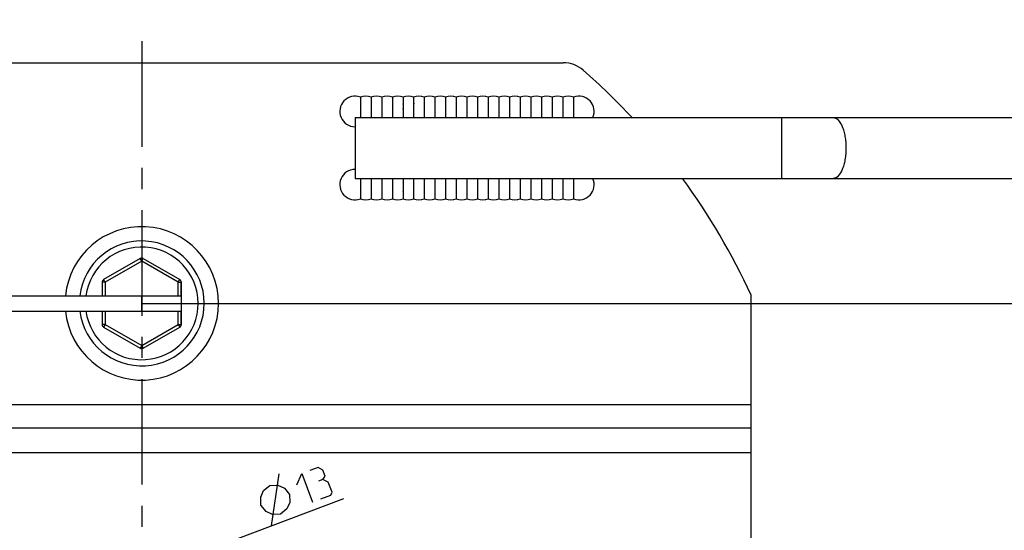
# Model space of a CAD drawing. Header units: millimetres. Extents: x 0 to 420, y 0 to 297.
# Tile 8 of 12: x 198 to 279, y 154 to 196. Entities that reach past the tile are written whole.
import ezdxf

# ---------------------------------------------------------------- set-up
doc = ezdxf.new("R2010")
doc.units = ezdxf.units.MM
doc.header["$LTSCALE"] = 23.1
doc.linetypes.add('CENTER', pattern=[0.6, 0.375, -0.075, 0.075, -0.075])
doc.layers.get('0').update_dxf_attribs({"linetype": 'CONTINUOUS'})
doc.layers.add('02__ASM_ALL_AXES', color=7, linetype='CONTINUOUS')
doc.layers.add('DIM_PILOTEES', color=7, linetype='CONTINUOUS')
doc.styles.get("Standard").update_dxf_attribs({"font": 'txt', "width": 0.7})
doc.dimstyles.new('DIMSTYLE_1', dxfattribs={"dimtxt": 2.5, "dimasz": 3.5, "dimexe": 2, "dimexo": 0, "dimtad": 1, "dimdec": 0, "dimlfac": 2, "dimdsep": 46, "dimtxsty": 'STANDARD', "dimblk": '_FILLED', "dimblk1": '_FILLED', "dimblk2": '_FILLED', "dimcen": 0.09, "dimazin": 2, "dimtp": 0.5, "dimtm": 0.5, "dimtfac": 1, "dimtdec": 0, "dimtofl": 0, "dimtmove": 0, "dimatfit": 3, "dimldrblk": '_FILLED', "dimfxl": 1, "dimtolj": 1, "dimarcsym": 0})
doc.dimstyles.new('DIMSTYLE_3', dxfattribs={"dimtxt": 2.5, "dimasz": 3.5, "dimexe": 2, "dimexo": 0, "dimtad": 1, "dimlfac": 2, "dimdsep": 46, "dimtxsty": 'STANDARD', "dimblk": '_FILLED', "dimblk1": '_FILLED', "dimblk2": '_FILLED', "dimcen": 0.09, "dimazin": 2, "dimtp": 0.3, "dimtm": 0.3, "dimtfac": 1, "dimtofl": 0, "dimtmove": 0, "dimatfit": 3, "dimldrblk": '_FILLED', "dimfxl": 1, "dimtolj": 1, "dimarcsym": 0})
doc.dimstyles.new('DIMSTYLE_5', dxfattribs={"dimtxt": 2.5, "dimasz": 3.5, "dimexe": 2, "dimexo": 0, "dimtad": 1, "dimlfac": 2, "dimdsep": 46, "dimtxsty": 'STANDARD', "dimblk": '_FILLED', "dimblk1": '_FILLED', "dimblk2": '_FILLED', "dimcen": 0.09, "dimazin": 2, "dimtp": 0.2, "dimtm": 0.2, "dimtfac": 1, "dimtofl": 0, "dimtmove": 0, "dimatfit": 1, "dimldrblk": '_FILLED', "dimfxl": 1, "dimtolj": 1, "dimarcsym": 0})

# ---------------------------------------------------------------- blocks, each defined once
blk = doc.blocks.new('_FILLED')
at = {"color": 0, "linetype": 'BYBLOCK'}
blk.add_solid([(0, 0), (-1, 0.143), (-1, -0.143)], dxfattribs=at)
blk = doc.blocks.new('*D0')
at = {"layer": 'DIM_PILOTEES', "color": 2, "linetype": 'CONTINUOUS'}
for p, q in [((123.821, 178.245), (123.821, 206.641)), ((292.199, 178.245), (292.199, 206.641)), ((123.821, 204.641), (208.01, 204.641)), ((292.199, 204.641), (208.01, 204.641))]:
    blk.add_line(p, q, dxfattribs=at)
at = {"layer": 'DIM_PILOTEES', "color": 2, "linetype": 'CONTINUOUS', "xscale": 3.5, "yscale": 3.5, "zscale": 3.5, "rotation": 180}
blk.add_blockref('_FILLED', (123.821, 204.641), dxfattribs=at)
at = {"layer": 'DIM_PILOTEES', "color": 2, "linetype": 'CONTINUOUS', "xscale": 3.5, "yscale": 3.5, "zscale": 3.5}
blk.add_blockref('_FILLED', (292.199, 204.641), dxfattribs=at)
blk = doc.blocks.new('*D3')
at = {"layer": 'DIM_PILOTEES', "color": 2, "linetype": 'CONTINUOUS'}
for p, q in [((208.01, 172.995), (308.824, 172.995)), ((306.824, 172.995), (306.824, 150.745)), ((306.824, 128.495), (306.824, 150.745)), ((208.01, 128.495), (308.824, 128.495))]:
    blk.add_line(p, q, dxfattribs=at)
at = {"layer": 'DIM_PILOTEES', "color": 2, "linetype": 'CONTINUOUS', "xscale": 3.5, "yscale": 3.5, "zscale": 3.5}
for p, rotation in [((306.824, 172.995), 90), ((306.824, 128.495), 270)]:
    blk.add_blockref('_FILLED', p, dxfattribs=dict(at, rotation=rotation))
blk = doc.blocks.new('*D10')
at = {"layer": 'DIM_PILOTEES', "color": 2, "linetype": 'CONTINUOUS'}
blk.add_line((211.051, 151.891), (224.583, 156.992), dxfattribs=at)
at = {"layer": 'DIM_PILOTEES', "color": 2, "linetype": 'CONTINUOUS', "xscale": 3.5, "yscale": 3.5, "zscale": 3.5, "rotation": 200.6552070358}
blk.add_blockref('_FILLED', (211.051, 151.891), dxfattribs=at)

msp = doc.modelspace()

# ---------------------------------------------------------------- linework, layer by layer
at = {"color": 7, "linetype": 'CONTINUOUS'}
for p, q in [((173.4266, 192.7446), (242.593, 192.7446)), ((225.9473, 189.9156), (225.9473, 188.2446)), ((226.8223, 189.9156), (226.8223, 189.9155)), ((226.8223, 189.9155), (226.8223, 189.354)), ((226.8223, 189.9129), (226.8223, 189.907)), ((227.6973, 189.9156), (227.6973, 189.9151)), ((227.6973, 189.9151), (227.6973, 189.355)), ((227.6973, 189.9115), (227.6973, 189.9049)), ((227.6973, 189.8956), (227.6973, 189.884)), ((227.6973, 189.8701), (227.6973, 189.8539)), ((228.5723, 189.9156), (228.5723, 189.9151)), ((228.5723, 189.9156), (228.5723, 188.2445)), ((229.4473, 189.9156), (229.4473, 189.9151)), ((229.4473, 189.9151), (229.4473, 188.2446)), ((229.4473, 189.9115), (229.4473, 189.9049)), ((229.4473, 189.8956), (229.4473, 189.884)), ((230.3223, 189.9156), (230.3223, 189.9151)), ((230.3223, 189.9151), (230.3223, 188.2446)), ((230.3223, 189.9115), (230.3223, 189.905)), ((230.3223, 189.8957), (230.3223, 189.8841)), ((231.1973, 189.9156), (231.1973, 189.9151)), ((231.1973, 189.9151), (231.1973, 188.2446)), ((231.1973, 189.9116), (231.1973, 189.905)), ((231.1973, 189.8958), (231.1973, 189.8842)), ((232.0723, 189.9156), (232.0723, 189.915)), ((232.0723, 189.9156), (232.0723, 188.2446)), ((232.9473, 189.9156), (232.9473, 188.2445)), ((233.8223, 189.9156), (233.8223, 188.2445)), ((234.6973, 189.9156), (234.6973, 188.2445)), ((234.6973, 189.9156), (234.6973, 189.9149)), ((235.5723, 189.9156), (235.5723, 188.2445)), ((235.5723, 189.9133), (235.5723, 189.9054)), ((236.4473, 189.9156), (236.4473, 188.2445)), ((236.4473, 189.9133), (236.4473, 189.9054)), ((237.3223, 189.9156), (237.3223, 188.2446)), ((237.3223, 189.9133), (237.3223, 189.9053)), ((238.1973, 189.9156), (238.1973, 188.2446)), ((238.1973, 189.9132), (238.1973, 189.9053)), ((239.0723, 189.9156), (239.0723, 188.2446)), ((239.0723, 189.9132), (239.0723, 189.9052)), ((239.9473, 189.9156), (239.9473, 188.2446)), ((239.9473, 189.9132), (239.9473, 189.9051)), ((240.8223, 189.9156), (240.8223, 188.2446)), ((240.8223, 189.9155), (240.8223, 189.9146)), ((241.6973, 189.9156), (241.6973, 188.2446)), ((241.6973, 189.9155), (241.6973, 189.9145)), ((242.5723, 189.9156), (242.5723, 188.2446)), ((242.5723, 189.9155), (242.5723, 189.9145)), ((243.4473, 189.9156), (243.4473, 188.2445)), ((243.4473, 189.9155), (243.4473, 189.9144)), ((225.9473, 189.3532), (225.9472, 189.3273)), ((225.9472, 189.3273), (225.9473, 189.271)), ((225.9473, 189.0617), (225.9473, 189.0307)), ((226.8223, 189.4889), (226.8225, 189.4004)), ((226.8225, 189.4004), (226.8223, 189.354)), ((226.8223, 189.354), (226.8223, 188.2446)), ((227.6973, 189.4878), (227.6975, 189.4006)), ((227.6975, 189.4006), (227.6973, 189.355)), ((227.6973, 189.355), (227.6973, 188.2445)), ((227.6974, 189.301), (227.6973, 189.249)), ((228.5723, 189.4885), (228.5725, 189.4016)), ((228.5725, 189.4016), (228.5723, 189.356)), ((229.4475, 189.4026), (229.4472, 189.3075)), ((229.4473, 189.6769), (229.4473, 189.6431)), ((229.4473, 189.6074), (229.4473, 189.5698)), ((229.4474, 189.2097), (229.4473, 189.1623)), ((229.4473, 189.1164), (229.4473, 189.0723)), ((230.3225, 189.4037), (230.3222, 189.3086)), ((230.3223, 189.6774), (230.3223, 189.6437)), ((230.3223, 189.6081), (230.3223, 189.5706)), ((230.3224, 189.2109), (230.3223, 189.1635)), ((230.3223, 189.1177), (230.3223, 189.0736)), ((231.1975, 189.4048), (231.1972, 189.3098)), ((231.1973, 189.678), (231.1973, 189.6444)), ((231.1973, 189.6088), (231.1973, 189.5714)), ((231.1974, 189.212), (231.1973, 189.1646)), ((231.1973, 189.1187), (231.1973, 189.0746)), ((232.0723, 189.4918), (232.0725, 189.4058)), ((232.9473, 189.8309), (232.9473, 189.8101)), ((233.8223, 189.8312), (233.8223, 189.8104)), ((233.8223, 189.4503), (233.8225, 189.4073)), ((234.6973, 189.2857), (234.6975, 189.2396)), ((235.5723, 189.2868), (235.5725, 189.2405)), ((236.4473, 189.2874), (236.4475, 189.2412)), ((237.3223, 189.288), (237.3225, 189.2419)), ((238.1973, 189.2885), (238.1975, 189.2425)), ((225.9473, 188.3068), (225.9473, 188.2771)), ((226.8223, 188.9084), (226.8222, 188.872)), ((226.8223, 188.9828), (226.8223, 188.9084)), ((226.8224, 188.795), (226.8223, 188.7542)), ((226.8224, 188.7135), (226.8223, 188.3773)), ((226.8223, 188.3166), (226.8223, 188.2446)), ((227.6973, 188.9828), (227.6972, 188.9456)), ((227.6973, 188.9094), (227.6972, 188.8738)), ((227.6973, 188.605), (227.6973, 188.5677)), ((227.6973, 188.5677), (227.6974, 188.3261)), ((229.4473, 189.0301), (229.4472, 188.9519)), ((229.4473, 188.9152), (229.4472, 188.8797)), ((229.4474, 188.805), (229.4473, 188.7656)), ((229.4474, 188.7265), (229.4473, 188.6876)), ((229.4473, 188.6118), (229.4473, 188.5744)), ((229.4473, 188.5367), (229.4473, 188.4984)), ((229.4474, 188.3309), (229.4473, 188.2854)), ((230.3223, 188.9163), (230.3222, 188.8808)), ((230.3223, 189.0313), (230.3223, 188.953)), ((230.3224, 188.8061), (230.3223, 188.7667)), ((230.3224, 188.7276), (230.3223, 188.6887)), ((230.3223, 188.6128), (230.3223, 188.5754)), ((230.3223, 188.5377), (230.3223, 188.4994)), ((230.3224, 188.3322), (230.3223, 188.2868)), ((231.1973, 188.9171), (231.1972, 188.8815)), ((231.1973, 189.0323), (231.1973, 188.9538)), ((231.1974, 188.8068), (231.1973, 188.7674)), ((231.1974, 188.7282), (231.1973, 188.6893)), ((231.1973, 188.6133), (231.1973, 188.5758)), ((231.1973, 188.5381), (231.1973, 188.4998)), ((231.1974, 188.3326), (231.1973, 188.2871)), ((232.9473, 188.679), (232.9473, 188.6402)), ((233.8222, 188.8778), (233.8224, 188.8014)), ((233.8223, 188.6817), (233.8223, 188.643)), ((239.9474, 188.4633), (239.9472, 188.3531)), ((239.9473, 188.3001), (239.9472, 188.2478)), ((239.9475, 188.9198), (239.9473, 188.8621)), ((239.9474, 188.8052), (239.9473, 188.7488)), ((239.9473, 188.6925), (239.9473, 188.6358)), ((239.9475, 188.5782), (239.9473, 188.5201)), ((241.6973, 188.7518), (241.6973, 188.696)), ((225.5098, 188.2446), (282.9012, 188.2446)), ((225.5098, 188.2442), (225.5098, 183.245)), ((260.5098, 188.2446), (260.5098, 183.2446)), ((225.5098, 183.2446), (282.9012, 183.2446)), ((225.9473, 183.2446), (225.9473, 181.5737)), ((225.9473, 183.0617), (225.9473, 183.0307)), ((226.8223, 183.2447), (226.8223, 181.5737)), ((227.6973, 182.9828), (227.6972, 182.9456)), ((227.6973, 182.9094), (227.6972, 182.8738)), ((227.6973, 183.2447), (227.6973, 181.5737)), ((227.6973, 183.152), (227.6973, 183.1067)), ((227.6974, 182.7985), (227.6973, 182.7589)), ((227.6974, 182.7197), (227.6973, 182.6808)), ((227.6973, 182.605), (227.6973, 182.5677)), ((228.5723, 182.9139), (228.5722, 182.8784)), ((228.5723, 183.2446), (228.5723, 181.5737)), ((228.5724, 182.8035), (228.5723, 182.764)), ((228.5724, 182.7249), (228.5723, 182.686)), ((228.5723, 182.6102), (228.5723, 182.3732)), ((229.4473, 182.9152), (229.4472, 182.8797)), ((229.4473, 183.2446), (229.4473, 181.5737)), ((229.4474, 182.805), (229.4473, 182.7656)), ((229.4474, 182.7265), (229.4473, 182.6876)), ((229.4473, 182.6118), (229.4473, 182.5367)), ((230.3223, 182.9163), (230.3222, 182.8808)), ((230.3223, 183.2446), (230.3223, 181.5737)), ((230.3224, 182.8061), (230.3223, 182.7667)), ((230.3224, 182.7276), (230.3223, 182.6887)), ((230.3223, 182.6128), (230.3223, 182.5377)), ((231.1973, 182.9171), (231.1972, 182.8815)), ((231.1973, 183.2446), (231.1973, 181.5737)), ((231.1974, 182.8068), (231.1973, 182.7674)), ((231.1974, 182.7282), (231.1973, 182.6893)), ((231.1973, 182.6133), (231.1973, 182.5758)), ((232.0723, 182.9179), (232.0722, 182.8823)), ((232.0723, 183.2446), (232.0723, 181.5737)), ((232.0724, 182.7288), (232.0723, 182.6898)), ((232.0723, 182.6138), (232.0723, 182.5762)), ((232.9473, 182.9121), (232.9472, 182.8756)), ((232.9473, 182.6018), (232.9472, 182.5639)), ((232.9473, 183.2446), (232.9473, 181.5737)), ((232.9474, 182.7989), (232.9473, 182.7585)), ((232.9474, 182.7186), (232.9473, 182.6402)), ((233.8223, 182.9142), (233.8222, 182.8778)), ((233.8223, 182.6046), (233.8222, 182.5668)), ((233.8223, 183.2446), (233.8223, 181.5737)), ((233.8224, 182.8014), (233.8223, 182.7612)), ((233.8224, 182.7213), (233.8223, 182.643)), ((234.6973, 183.2447), (234.6973, 181.5737)), ((234.6975, 183.2446), (234.6975, 183.2396)), ((235.5723, 183.2447), (235.5723, 181.5737)), ((236.4473, 183.2447), (236.4473, 181.5737)), ((237.3223, 183.2447), (237.3223, 181.5737)), ((237.3225, 183.2446), (237.3223, 183.195)), ((238.1973, 183.2447), (238.1973, 181.5737)), ((238.1975, 183.2446), (238.1973, 183.1958)), ((239.0723, 183.2447), (239.0723, 181.5737)), ((239.0725, 183.2446), (239.0723, 183.1966)), ((239.9473, 183.2447), (239.9473, 181.5737)), ((239.9475, 183.2446), (239.9473, 183.1974)), ((240.8223, 183.2447), (240.8223, 181.5737)), ((240.8225, 183.2446), (240.8223, 183.1982)), ((241.6973, 183.2447), (241.6973, 181.5737)), ((241.6975, 183.2446), (241.6973, 183.1989)), ((241.6973, 182.7518), (241.6973, 182.696)), ((242.5723, 183.2447), (242.5723, 181.5737)), ((242.5725, 183.2446), (242.5723, 183.1997)), ((243.4473, 183.2447), (243.4473, 181.5737)), ((243.4475, 183.2446), (243.4473, 183.2005)), ((225.9473, 182.3068), (225.9473, 182.2771)), ((225.9473, 182.0823), (225.9473, 182.0545)), ((225.9473, 181.997), (225.9473, 181.9675)), ((225.9473, 181.876), (225.9473, 181.8444)), ((226.8223, 182.2245), (226.8223, 182.1951)), ((226.8223, 182.0297), (226.8223, 182.0002)), ((227.6974, 182.2361), (227.6972, 182.148)), ((227.6974, 182.3261), (227.6973, 182.2812)), ((227.6974, 182.0609), (227.6973, 182.017)), ((227.6973, 181.8597), (227.6973, 181.8262)), ((227.6973, 181.7944), (227.6973, 181.7642)), ((228.5724, 182.237), (228.5722, 182.1484)), ((228.5724, 182.3286), (228.5723, 182.2829)), ((228.5724, 182.0615), (228.5723, 181.8607)), ((228.5723, 181.8607), (228.5723, 181.8272)), ((228.5723, 181.7956), (228.5723, 181.7655)), ((229.4474, 182.2395), (229.4472, 182.1509)), ((229.4473, 182.5367), (229.4473, 182.3753)), ((229.4474, 182.3309), (229.4473, 182.2854)), ((229.4473, 182.0641), (229.4473, 181.8296)), ((229.4473, 181.798), (229.4473, 181.768)), ((230.3223, 182.5377), (230.3223, 182.3766)), ((230.3224, 182.3322), (230.3223, 182.2868)), ((230.3224, 182.2409), (230.3223, 181.8309)), ((230.3223, 181.7993), (230.3223, 181.7693)), ((231.1974, 182.2413), (231.1972, 182.1526)), ((231.1973, 182.5381), (231.1973, 182.3769)), ((231.1974, 182.3326), (231.1973, 182.2871)), ((231.1973, 182.0659), (231.1973, 181.8312)), ((231.1973, 181.7995), (231.1973, 181.7695)), ((232.0724, 182.2416), (232.0722, 182.1529)), ((232.0723, 182.5385), (232.0723, 182.3773)), ((232.0724, 182.3329), (232.0723, 182.2875)), ((232.0723, 182.0662), (232.0723, 181.8315)), ((232.0723, 181.7998), (232.0723, 181.7697)), ((232.9473, 182.5257), (232.9473, 182.4865)), ((232.9473, 182.4458), (232.9473, 181.9214)), ((233.8223, 182.5287), (233.8223, 182.4898)), ((233.8223, 182.4494), (233.8223, 182.2648)), ((233.8223, 182.2648), (233.8223, 181.9292)), ((235.5723, 181.9567), (235.5723, 181.8998)), ((238.1973, 181.9679), (238.1973, 181.91)), ((239.9473, 181.9158), (239.9473, 181.8594)), ((242.5723, 181.9272), (242.5723, 181.8717)), ((226.8223, 181.5767), (226.8223, 181.5737)), ((227.6973, 181.7352), (227.6973, 181.7073)), ((227.6973, 181.6108), (227.6973, 181.5937)), ((228.5723, 181.7367), (228.5723, 181.7089)), ((228.5723, 181.6822), (228.5723, 181.5943)), ((229.4473, 181.7392), (229.4473, 181.7114)), ((229.4473, 181.6846), (229.4473, 181.5953)), ((230.3223, 181.7405), (230.3223, 181.5958)), ((231.1973, 181.7407), (231.1973, 181.7129)), ((231.1973, 181.686), (231.1973, 181.596)), ((232.0723, 181.7409), (232.0723, 181.713)), ((232.0723, 181.6862), (232.0723, 181.5961)), ((233.8223, 181.5901), (233.8223, 181.5774)), ((234.6973, 181.7328), (234.6973, 181.6864)), ((234.6973, 181.5768), (234.6973, 181.5737)), ((235.5723, 181.7377), (235.5723, 181.6912)), ((235.5723, 181.6505), (235.5723, 181.6172)), ((235.5723, 181.5779), (235.5723, 181.5737)), ((236.4473, 181.579), (236.4473, 181.5737)), ((240.8223, 181.6695), (240.8223, 181.632)), ((240.8223, 181.5741), (240.8223, 181.5737)), ((241.6973, 181.5743), (241.6973, 181.5737)), ((242.5723, 181.5746), (242.5723, 181.5737)), ((243.4473, 181.5806), (243.4473, 181.5737)), ((207.8848, 176.6752), (204.8848, 174.9432)), ((208.0098, 176.4587), (205.0098, 174.7267)), ((208.0098, 176.4587), (207.8848, 176.6752)), ((208.0098, 176.4587), (208.1348, 176.6752)), ((211.0008, 174.7319), (208.0098, 176.4587)), ((208.1348, 176.6752), (211.1348, 174.9432)), ((204.7598, 174.7267), (204.7598, 173.6196)), ((205.0098, 174.7267), (204.7598, 174.7267)), ((205.0098, 174.7267), (204.8848, 174.9432)), ((205.0098, 174.7267), (205.0098, 173.6196)), ((211.0008, 174.7319), (211.1258, 174.9484)), ((211.0008, 173.6196), (211.0008, 174.7319)), ((211.0008, 174.7319), (211.2506, 174.7319)), ((211.2506, 173.6196), (211.2506, 174.7319)), ((211.2506, 174.7319), (211.2598, 174.7267)), ((211.2598, 171.2626), (211.2598, 174.7267)), ((186.4598, 173.6196), (211.2506, 173.6196)), ((208.0098, 172.3696), (208.0098, 173.6196)), ((258.0098, 127.8317), (258.0098, 173.6575)), ((186.4598, 172.3696), (211.2506, 172.3696)), ((204.7598, 172.3696), (204.7598, 171.2626)), ((205.0098, 172.3696), (205.0098, 171.2626)), ((211.0008, 171.2574), (211.0008, 172.3696)), ((211.2506, 171.2574), (211.2506, 172.3696)), ((205.0098, 171.2626), (204.7598, 171.2626)), ((205.0098, 171.2626), (204.8848, 171.0461)), ((204.8848, 171.0461), (207.8848, 169.314)), ((205.0098, 171.2626), (208.0098, 169.5305)), ((208.0098, 169.5305), (211.0008, 171.2574)), ((208.1348, 169.314), (211.1348, 171.0461)), ((211.0008, 171.2574), (211.1258, 171.0408)), ((211.0008, 171.2574), (211.2506, 171.2574)), ((211.2506, 171.2574), (211.2598, 171.2626)), ((208.0098, 169.5305), (207.8848, 169.314)), ((208.0098, 169.5305), (208.1348, 169.314)), ((158.0098, 164.6946), (258.0098, 164.6946)), ((258.0098, 162.7446), (158.0098, 162.7446)), ((258.0098, 160.7446), (158.0098, 160.7446))]:
    msp.add_line(p, q, dxfattribs=at)
for points in [[(232.9473, 189.9156), (232.9473, 189.9139), (232.9473, 189.9089)], [(233.8223, 189.9156), (233.8223, 189.9139), (233.8223, 189.909)], [(227.6973, 189.1993), (227.6973, 189.152), (227.6973, 189.1067)], [(229.4473, 189.5305), (229.4473, 189.4894), (229.4475, 189.4026)], [(230.3223, 189.5313), (230.3223, 189.4904), (230.3225, 189.4037)], [(231.1973, 189.5322), (231.1973, 189.4913), (231.1975, 189.4048)], [(234.6975, 189.2396), (234.697, 189.1411), (234.6973, 189.0889)], [(235.5725, 189.2405), (235.5719, 189.1421), (235.5723, 189.0899)], [(236.4475, 189.2412), (236.4469, 189.1431), (236.4473, 189.091)], [(237.3225, 189.2419), (237.3218, 189.1419), (237.3223, 189.0874)], [(238.1975, 189.2425), (238.1968, 189.1428), (238.1973, 189.0885)], [(239.0723, 189.1966), (239.0718, 189.1438), (239.0723, 189.0895)], [(239.0723, 189.2891), (239.0725, 189.2432), (239.0723, 189.1966)], [(239.9473, 189.1974), (239.9468, 189.1448), (239.9473, 189.0905)], [(239.9473, 189.2897), (239.9475, 189.2439), (239.9473, 189.1974)], [(240.8223, 189.1982), (240.8217, 189.146), (240.8223, 189.092)], [(240.8223, 189.2883), (240.8225, 189.2435), (240.8223, 189.1982)], [(241.6973, 189.1989), (241.6967, 189.1469), (241.6973, 189.0929)], [(241.6973, 189.2889), (241.6975, 189.2442), (241.6973, 189.1989)], [(242.5723, 189.1997), (242.5717, 189.1478), (242.5723, 189.0938)], [(242.5723, 189.2895), (242.5725, 189.2449), (242.5723, 189.1997)], [(243.4473, 189.2005), (243.4466, 189.1463), (243.4473, 189.0897)], [(243.4473, 189.2901), (243.4475, 189.2456), (243.4473, 189.2005)], [(227.6974, 188.7985), (227.6973, 188.7589), (227.6974, 188.7197), (227.6973, 188.6808)], [(227.6974, 188.3261), (227.6973, 188.2812), (227.6973, 188.2446)], [(241.6973, 188.6398), (241.6976, 188.5822), (241.6973, 188.524)], [(242.5723, 188.9809), (242.5726, 188.9226), (242.5723, 188.8647)], [(242.5723, 188.6401), (242.5726, 188.5824), (242.5723, 188.524)], [(243.4473, 188.3751), (243.4471, 188.3204), (243.4473, 188.2668)], [(243.4473, 188.971), (243.4476, 188.9097), (243.4473, 188.8493)], [(243.4473, 188.6142), (243.4476, 188.5536), (243.4473, 188.4926)], [(234.6975, 183.2396), (234.697, 183.1411), (234.6973, 183.0889)], [(235.5725, 183.2446), (235.5719, 183.1421), (235.5723, 183.0899)], [(236.4475, 183.2446), (236.4469, 183.1431), (236.4473, 183.091)], [(237.3223, 183.195), (237.3218, 183.1419), (237.3223, 183.0874)], [(238.1973, 183.1958), (238.1968, 183.1428), (238.1973, 183.0885)], [(239.0723, 183.1966), (239.0718, 183.1438), (239.0723, 183.0895)], [(239.9473, 183.1974), (239.9468, 183.1448), (239.9473, 183.0905)], [(240.8223, 183.1982), (240.8217, 183.146), (240.8223, 183.092)], [(241.6973, 183.1989), (241.6967, 183.1469), (241.6973, 183.0929)], [(241.6973, 182.6398), (241.6976, 182.5822), (241.6973, 182.524)], [(242.5723, 183.1997), (242.5717, 183.1478), (242.5723, 183.0938)], [(242.5723, 182.9809), (242.5726, 182.9226), (242.5723, 182.8647)], [(242.5723, 182.6401), (242.5726, 182.5824), (242.5723, 182.524)], [(243.4473, 183.2005), (243.4466, 183.1463), (243.4473, 183.0897)], [(243.4473, 182.971), (243.4476, 182.9097), (243.4473, 182.8493)], [(243.4473, 182.6142), (243.4476, 182.5536), (243.4473, 182.4926)], [(243.4473, 182.3751), (243.4471, 182.3204), (243.4473, 182.2668)], [(227.6973, 181.5815), (227.6973, 181.5748), (227.6973, 181.5737)], [(228.5723, 181.5817), (228.5723, 181.5749), (228.5723, 181.5737)], [(229.4473, 181.5823), (229.4473, 181.575), (229.4473, 181.5737)], [(230.3223, 181.5826), (230.3223, 181.5752), (230.3223, 181.5737)], [(231.1973, 181.5827), (231.1973, 181.5752), (231.1973, 181.5737)], [(232.0723, 181.5828), (232.0723, 181.5752), (232.0723, 181.5737)], [(232.9473, 181.6074), (232.9473, 181.5763), (232.9473, 181.5737)]]:
    msp.add_lwpolyline(points, dxfattribs=at)
for centre, radius, start, end in [((242.593, 190.2446), 2.5, 48.797046, 90), ((208.0098, 150.7446), 55, 42.989503, 48.797046), ((225.5098, 188.7446), 1.25, 69.512685, 270), ((226.3848, 188.7446), 1.25, 69.512685, 110.487315), ((227.2598, 188.7446), 1.25, 69.512685, 110.487315), ((228.1348, 188.7446), 1.25, 69.512685, 110.487315), ((229.0098, 188.7446), 1.25, 69.512685, 110.487315), ((229.8848, 188.7446), 1.25, 69.512685, 110.487315), ((230.7598, 188.7446), 1.25, 69.512685, 110.487315), ((231.6348, 188.7446), 1.25, 69.512685, 110.487315), ((232.5098, 188.7446), 1.25, 69.512685, 110.487315), ((233.3848, 188.7446), 1.25, 69.512685, 110.487315), ((234.2598, 188.7446), 1.25, 69.512685, 110.487315), ((235.1348, 188.7446), 1.25, 69.512685, 110.487315), ((236.0098, 188.7446), 1.25, 69.512685, 110.487315), ((236.8848, 188.7446), 1.25, 69.512685, 110.487315), ((237.7598, 188.7446), 1.25, 69.512685, 110.487315), ((238.6348, 188.7446), 1.25, 69.512685, 110.487315), ((239.5098, 188.7446), 1.25, 69.512685, 110.487315), ((240.3848, 188.7446), 1.25, 69.512685, 110.487315), ((241.2598, 188.7446), 1.25, 69.512685, 110.487315), ((242.1348, 188.7446), 1.25, 69.512685, 110.487315), ((243.0098, 188.7446), 1.25, 69.512685, 110.487315), ((243.8848, 188.7446), 1.25, 336.413631, 110.487315), ((225.5098, 182.7446), 1.25, 90, 290.487315), ((243.8848, 182.7446), 1.25, 249.512685, 23.586369), ((208.0098, 150.7446), 55, 24.619977, 36.226503), ((226.3848, 182.7446), 1.25, 249.512685, 290.487315), ((227.2598, 182.7446), 1.25, 249.512685, 290.487315), ((228.1348, 182.7446), 1.25, 249.512685, 290.487315), ((229.0098, 182.7446), 1.25, 249.512685, 290.487315), ((229.8848, 182.7446), 1.25, 249.512685, 290.487315), ((230.7598, 182.7446), 1.25, 249.512685, 290.487315), ((231.6348, 182.7446), 1.25, 249.512685, 290.487315), ((232.5098, 182.7446), 1.25, 249.512685, 290.487315), ((233.3848, 182.7446), 1.25, 249.512685, 290.487315), ((234.2598, 182.7446), 1.25, 249.512685, 290.487315), ((235.1348, 182.7446), 1.25, 249.512685, 290.487315), ((236.0098, 182.7446), 1.25, 249.512685, 290.487315), ((236.8848, 182.7446), 1.25, 249.512685, 290.487315), ((237.7598, 182.7446), 1.25, 249.512685, 290.487315), ((238.6348, 182.7446), 1.25, 249.512685, 290.487315), ((239.5098, 182.7446), 1.25, 249.512685, 290.487315), ((240.3848, 182.7446), 1.25, 249.512685, 290.487315), ((241.2598, 182.7446), 1.25, 249.512685, 290.487315), ((242.1348, 182.7446), 1.25, 249.512685, 290.487315), ((243.0098, 182.7446), 1.25, 249.512685, 290.487315), ((208.0098, 172.9946), 6.2951, 185.699088, 174.300912), ((208.0098, 172.9946), 5.125, 187.00904, 172.99096), ((208.0098, 172.9946), 4.625, 187.768013, 172.231987), ((208.0098, 176.4587), 0.25, 60, 120), ((205.0098, 174.7267), 0.25, 120, 180), ((211.0009, 174.7322), 0.2497, 359.937327, 59.997835), ((211.0098, 174.7267), 0.25, 0, 60), ((205.0098, 171.2626), 0.25, 180, 240), ((211.0009, 171.2571), 0.2497, 300.002164, 0.062672), ((211.0098, 171.2626), 0.25, 300, 360), ((208.0098, 169.5305), 0.25, 240, 300)]:
    msp.add_arc(centre, radius, start, end, dxfattribs=at)
for points, knots in [([(264.736, 188.2446), (265.0847, 188.2446), (265.434, 187.7008), (265.6237, 187.1255), (265.7214, 186.6916), (265.7792, 186.2281), (265.7925, 185.9073), (265.7925, 185.7446)], [0, 0, 0, 0, 0.3669021, 0.5075378, 0.662917, 0.8288768, 1, 1, 1, 1]), ([(265.7925, 185.7446), (265.7925, 185.582), (265.7792, 185.2612), (265.7214, 184.7976), (265.6237, 184.3637), (265.434, 183.7885), (265.0847, 183.2447), (264.736, 183.2447)], [0, 0, 0, 0, 0.1711232, 0.337083, 0.4924622, 0.6330979, 1, 1, 1, 1])]:
    msp.add_open_spline(points, degree=3, knots=knots, dxfattribs=at)
at = {"layer": '02__ASM_ALL_AXES', "color": 2, "linetype": 'CENTER'}
msp.add_line((208.0098, 194.5074), (208.0098, 153.7447), dxfattribs=at)
at = {"layer": 'DIM_PILOTEES', "color": 2, "linetype": 'CONTINUOUS'}
msp.add_line((218.6515, 154.7563), (219.2782, 159.0001), dxfattribs=at)
for points in [[(222.8564, 158.5361), (223.0719, 158.8081), (222.8829, 159.3094), (222.4785, 159.5386), (221.8101, 159.2867)], [(220.7253, 158.1144), (221.1417, 159.0347), (222.0236, 156.6954)], [(222.692, 156.9474), (223.5274, 157.2623), (223.6315, 157.4924), (223.3166, 158.3279), (222.8564, 158.5361), (222.5222, 158.4101)], [(217.7952, 156.4373), (217.7697, 157.0956), (218.0126, 157.6324), (218.5239, 158.0479), (219.1822, 158.0734), (219.7191, 157.8305), (220.1345, 157.3191), (220.16, 156.6608), (219.9171, 156.124), (219.4058, 155.7086), (218.7475, 155.683), (218.2106, 155.9259), (217.7952, 156.4373)]]:
    msp.add_lwpolyline(points, dxfattribs=at)

# ---------------------------------------------------------------- dimensions: what is measured, and where the dimension line sits
dim = msp.add_linear_dim(base=(292.1985, 204.641), p1=(123.8211, 178.2446), p2=(292.1985, 178.2446), dimstyle='DIMSTYLE_1', dxfattribs=at)
dim.commit()
dim.dimension.update_dxf_attribs({"geometry": '*D0', "text_midpoint": (205.2419, 204.641), "dimtype": 160})
dim = msp.add_linear_dim(base=(306.8235, 128.4946), p1=(208.0098, 172.9946), p2=(208.0098, 128.4946), angle=270, dimstyle='DIMSTYLE_3', dxfattribs=at)
dim.commit()
dim.dimension.update_dxf_attribs({"geometry": '*D3', "text_midpoint": (306.8235, 149.4162), "dimtype": 160})
dim = msp.add_diameter_dim_2p(p1=(211.0509, 151.891), p2=(204.9687, 149.5982), text='%%c<>', dimstyle='DIMSTYLE_5', override={"dimpost": '<>'}, dxfattribs=at)
dim.commit()
dim.dimension.update_dxf_attribs({"geometry": '*D10', "text_midpoint": (218.2361, 155.2676), "dimtype": 163})

doc.saveas('drawing.dxf')
